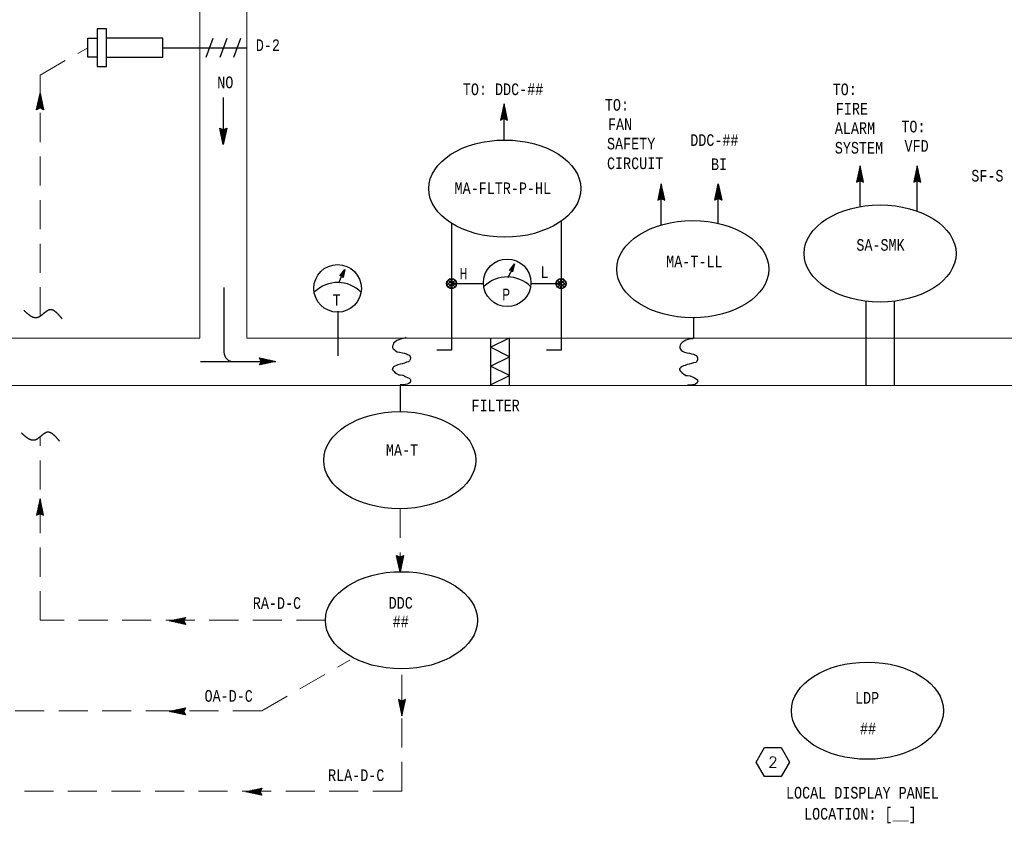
# Model space of a CAD drawing. Header units: inches. Extents: x 2.3 to 31, y 1.4 to 18.9.
# Tile 2 of 5: x 8.3 to 16.8, y 5.5 to 12.4. Entities that reach past the tile are written whole.
import ezdxf
from ezdxf.enums import TextEntityAlignment as Align

# ---------------------------------------------------------------- set-up
doc = ezdxf.new("R2010")
doc.units = ezdxf.units.IN
doc.header["$MEASUREMENT"] = 0
doc.linetypes.add('HIDDEN', pattern=[0.375, 0.25, -0.125])
doc.layers.get('0').update_dxf_attribs({"lineweight": 13})
for name, color, linetype, lineweight in [('G-Anno-Std-Text-Tag', 231, 'Continuous', 30), ('M-ANNO-SYMB', 6, 'Continuous', 30), ('M-ANNO-TEXT', 2, 'Continuous', 30), ('M-DIAG-GRPH', 6, 'Continuous', 13)]:
    doc.layers.add(name, color=color, linetype=linetype, lineweight=lineweight)
doc.styles.add('Annotative', font='simplex.shx', dxfattribs={"width": 0.85, "height": 0.125})
doc.styles.add('CONTROLTXT', font='monotxt.shx')

# ---------------------------------------------------------------- blocks, each defined once
blk = doc.blocks.new('_TagHexagon')
at = {"color": 0, "linetype": 'ByBlock', "flags": 128}
blk.add_lwpolyline([(-0.1443, 0), (-0.0722, 0.125), (0.0722, 0.125), (0.1443, 0), (0.0722, -0.125), (-0.0722, -0.125), (-0.1443, 0)], close=True, dxfattribs=at)
at = {"color": 0, "style": 'Annotative'}
blk.add_attdef('TAGNUMBER', text='', height=0.0938, dxfattribs=at).set_placement((0, -0.0469), align=Align.CENTER)

msp = doc.modelspace()

# ---------------------------------------------------------------- linework, layer by layer
at = {"layer": 'M-ANNO-SYMB', "linetype": 'Continuous'}
for p, q in [((9.0615, 12.338), (8.9805, 12.338)), ((8.9805, 12.338), (8.9805, 12.0139)), ((9.0615, 12.0139), (9.0615, 12.338)), ((8.8995, 12.257), (8.9805, 12.257)), ((8.8995, 12.0949), (8.8995, 12.257)), ((9.9194, 12.0943), (9.9792, 12.2576)), ((10.0392, 12.0943), (10.099, 12.2576)), ((10.159, 12.0943), (10.2185, 12.2576)), ((9.8644, 12.1758), (10.2695, 12.1758)), ((8.9805, 12.0949), (8.8995, 12.0949)), ((8.9805, 12.0139), (9.0615, 12.0139)), ((8.4592, 11.6422), (8.4892, 11.7823)), ((8.5066, 11.701), (8.4623, 11.6566)), ((8.5047, 11.7097), (8.4652, 11.6701)), ((8.5028, 11.7185), (8.4681, 11.6836)), ((8.501, 11.7271), (8.4709, 11.6971)), ((8.5138, 11.6675), (8.4733, 11.708)), ((8.4991, 11.7359), (8.4738, 11.7106)), ((8.511, 11.681), (8.4752, 11.7167)), ((8.4972, 11.7446), (8.4767, 11.7241)), ((8.508, 11.6945), (8.4771, 11.7255)), ((8.5051, 11.708), (8.479, 11.7342)), ((8.4953, 11.7534), (8.4797, 11.7376)), ((8.5022, 11.7215), (8.4808, 11.743)), ((8.4936, 11.7621), (8.4826, 11.7511)), ((8.4993, 11.735), (8.4827, 11.7517)), ((8.4965, 11.7485), (8.4846, 11.7604)), ((8.4917, 11.7709), (8.4855, 11.7646)), ((8.4936, 11.762), (8.4865, 11.7691)), ((8.4898, 11.7796), (8.4883, 11.7781)), ((8.4907, 11.7755), (8.4883, 11.7779)), ((8.4892, 11.7823), (8.5192, 11.6422)), ((10.0671, 11.7483), (10.0671, 11.3432)), ((8.4892, 11.6572), (8.4592, 11.6422)), ((8.5085, 11.6922), (8.4594, 11.6431)), ((8.4629, 11.6441), (8.4602, 11.6468)), ((8.4701, 11.6476), (8.4621, 11.6556)), ((8.4771, 11.6512), (8.4639, 11.6643)), ((8.4842, 11.6547), (8.4658, 11.6731)), ((8.4953, 11.6542), (8.4677, 11.6819)), ((8.5166, 11.6436), (8.4696, 11.6905)), ((8.5167, 11.654), (8.4714, 11.6992)), ((8.5103, 11.6835), (8.4791, 11.6521)), ((8.5192, 11.6422), (8.4892, 11.6572)), ((8.5122, 11.6747), (8.4928, 11.6553)), ((8.5141, 11.666), (8.5, 11.6518)), ((8.516, 11.6572), (8.5071, 11.6483)), ((8.5178, 11.6485), (8.5141, 11.6447)), ((12.4846, 11.6935), (12.4546, 11.5534)), ((12.46, 11.5787), (12.5005, 11.6192)), ((12.4628, 11.5922), (12.4986, 11.6279)), ((12.4658, 11.6057), (12.4967, 11.6367)), ((12.4687, 11.6192), (12.4949, 11.6455)), ((12.4691, 11.6209), (12.5086, 11.5813)), ((12.471, 11.6297), (12.5057, 11.5948)), ((12.4716, 11.6327), (12.493, 11.6542)), ((12.4728, 11.6383), (12.5029, 11.6083)), ((12.4745, 11.6462), (12.4911, 11.663)), ((12.4747, 11.6471), (12.5, 11.6218)), ((12.4766, 11.6558), (12.4971, 11.6353)), ((12.4773, 11.6597), (12.4892, 11.6716)), ((12.4785, 11.6646), (12.4941, 11.6488)), ((12.4802, 11.6732), (12.4874, 11.6803)), ((12.4802, 11.6733), (12.4912, 11.6623)), ((12.4821, 11.6821), (12.4884, 11.6758)), ((12.4831, 11.6867), (12.4855, 11.6891)), ((12.484, 11.6908), (12.4855, 11.6893)), ((12.5146, 11.5534), (12.4846, 11.6935)), ((12.4546, 11.5534), (12.4846, 11.5684)), ((12.456, 11.5597), (12.4597, 11.5559)), ((12.4571, 11.5652), (12.5024, 11.6104)), ((12.4572, 11.5548), (12.5042, 11.6017)), ((12.4578, 11.5684), (12.4667, 11.5596)), ((12.4597, 11.5772), (12.4738, 11.5631)), ((12.4616, 11.5859), (12.481, 11.5666)), ((12.4635, 11.5947), (12.4947, 11.5633)), ((12.4653, 11.6034), (12.5144, 11.5543)), ((12.4672, 11.6122), (12.5115, 11.5678)), ((12.4785, 11.5654), (12.5061, 11.5931)), ((12.4846, 11.5684), (12.5146, 11.5534)), ((12.4896, 11.5659), (12.508, 11.5843)), ((12.4967, 11.5624), (12.5099, 11.5756)), ((12.5037, 11.5588), (12.5117, 11.5668)), ((12.5109, 11.5553), (12.5136, 11.5581)), ((10.0371, 11.4832), (10.0671, 11.4682)), ((10.0671, 11.3432), (10.0371, 11.4832)), ((10.0385, 11.477), (10.0422, 11.4807)), ((10.0396, 11.4715), (10.0849, 11.4262)), ((10.0397, 11.4819), (10.0867, 11.435)), ((10.0403, 11.4682), (10.0492, 11.4771)), ((10.0422, 11.4595), (10.0563, 11.4736)), ((10.0425, 11.458), (10.083, 11.4175)), ((10.0441, 11.4507), (10.0635, 11.4701)), ((10.046, 11.442), (10.0772, 11.4734)), ((10.0478, 11.4332), (10.0969, 11.4824)), ((10.0497, 11.4245), (10.094, 11.4689)), ((10.0516, 11.4157), (10.0911, 11.4554)), ((10.061, 11.4712), (10.0886, 11.4436)), ((10.0671, 11.4682), (10.0971, 11.4832)), ((10.0971, 11.4832), (10.0671, 11.3432)), ((10.0721, 11.4707), (10.0905, 11.4524)), ((10.0792, 11.4742), (10.0924, 11.4611)), ((10.0862, 11.4779), (10.0942, 11.4699)), ((10.0934, 11.4814), (10.0961, 11.4786)), ((10.0453, 11.4445), (10.0811, 11.4087)), ((10.0483, 11.431), (10.0792, 11.4)), ((10.0512, 11.4175), (10.0774, 11.3912)), ((10.0535, 11.407), (10.0882, 11.4419)), ((10.0541, 11.404), (10.0755, 11.3825)), ((10.0553, 11.3984), (10.0854, 11.4284)), ((10.057, 11.3905), (10.0736, 11.3737)), ((10.0572, 11.3896), (10.0825, 11.4149)), ((10.0591, 11.3808), (10.0796, 11.4014)), ((10.0598, 11.377), (10.0717, 11.3651)), ((10.061, 11.3721), (10.0766, 11.3878)), ((10.0627, 11.3633), (10.0737, 11.3743)), ((10.0627, 11.3635), (10.0699, 11.3563)), ((10.0646, 11.3546), (10.0709, 11.3608)), ((10.0656, 11.35), (10.068, 11.3476)), ((10.0665, 11.3458), (10.068, 11.3473)), ((15.5504, 11.1592), (15.5204, 11.0192)), ((15.5345, 11.0849), (15.5607, 11.1112)), ((15.5374, 11.0984), (15.5588, 11.1199)), ((15.5403, 11.1119), (15.5569, 11.1287)), ((15.5405, 11.1128), (15.5658, 11.0876)), ((15.5424, 11.1216), (15.5629, 11.1011)), ((15.5431, 11.1254), (15.555, 11.1373)), ((15.5443, 11.1303), (15.5599, 11.1146)), ((15.546, 11.1389), (15.5531, 11.1461)), ((15.546, 11.1391), (15.557, 11.1281)), ((15.5479, 11.1478), (15.5541, 11.1416)), ((15.5489, 11.1525), (15.5513, 11.1548)), ((15.5498, 11.1566), (15.5513, 11.1551)), ((15.5804, 11.0192), (15.5504, 11.1592)), ((16.0419, 11.1592), (16.0119, 11.0192)), ((16.026, 11.0849), (16.0521, 11.1112)), ((16.0289, 11.0984), (16.0502, 11.1199)), ((16.0317, 11.1119), (16.0484, 11.1287)), ((16.032, 11.1128), (16.0572, 11.0876)), ((16.0339, 11.1216), (16.0544, 11.1011)), ((16.0346, 11.1254), (16.0465, 11.1373)), ((16.0357, 11.1303), (16.0514, 11.1146)), ((16.0375, 11.1389), (16.0446, 11.1461)), ((16.0375, 11.1391), (16.0485, 11.1281)), ((16.0394, 11.1478), (16.0456, 11.1416)), ((16.0404, 11.1525), (16.0427, 11.1548)), ((16.0412, 11.1566), (16.0427, 11.1551)), ((16.0719, 11.0192), (16.0419, 11.1592)), ((15.5204, 11.0192), (15.5504, 11.0342)), ((15.5218, 11.0254), (15.5255, 11.0217)), ((15.5229, 11.0309), (15.5682, 11.0762)), ((15.523, 11.0205), (15.57, 11.0674)), ((15.5236, 11.0342), (15.5325, 11.0253)), ((15.5255, 11.0429), (15.5396, 11.0288)), ((15.5258, 11.0444), (15.5663, 11.0849)), ((15.5274, 11.0517), (15.5468, 11.0323)), ((15.5286, 11.0579), (15.5644, 11.0937)), ((15.5293, 11.0604), (15.5605, 11.029)), ((15.5311, 11.0692), (15.5802, 11.02)), ((15.5316, 11.0714), (15.5625, 11.1024)), ((15.533, 11.0779), (15.5773, 11.0335)), ((15.5349, 11.0867), (15.5744, 11.047)), ((15.5368, 11.0954), (15.5715, 11.0606)), ((15.5386, 11.1041), (15.5687, 11.0741)), ((15.5443, 11.0312), (15.5719, 11.0588)), ((15.5504, 11.0342), (15.5804, 11.0192)), ((15.5554, 11.0317), (15.5738, 11.0501)), ((15.5625, 11.0282), (15.5757, 11.0413)), ((15.5695, 11.0245), (15.5775, 11.0325)), ((15.5767, 11.021), (15.5794, 11.0238)), ((16.0119, 11.0192), (16.0419, 11.0342)), ((16.0132, 11.0254), (16.017, 11.0217)), ((16.0144, 11.0309), (16.0596, 11.0762)), ((16.0145, 11.0205), (16.0615, 11.0674)), ((16.0151, 11.0342), (16.024, 11.0253)), ((16.017, 11.0429), (16.0311, 11.0288)), ((16.0172, 11.0444), (16.0577, 11.0849)), ((16.0189, 11.0517), (16.0382, 11.0323)), ((16.0201, 11.0579), (16.0559, 11.0937)), ((16.0207, 11.0604), (16.052, 11.029)), ((16.0226, 11.0692), (16.0716, 11.02)), ((16.0231, 11.0714), (16.054, 11.1024)), ((16.0245, 11.0779), (16.0687, 11.0335)), ((16.0264, 11.0867), (16.0659, 11.047)), ((16.0282, 11.0954), (16.063, 11.0606)), ((16.0301, 11.1041), (16.0601, 11.0741)), ((16.0357, 11.0312), (16.0634, 11.0588)), ((16.0419, 11.0342), (16.0719, 11.0192)), ((16.0469, 11.0317), (16.0652, 11.0501)), ((16.054, 11.0282), (16.0671, 11.0413)), ((16.061, 11.0245), (16.069, 11.0325)), ((16.0681, 11.021), (16.0709, 11.0238)), ((13.8379, 11.003), (13.8079, 10.8629)), ((13.8161, 10.9017), (13.8519, 10.9374)), ((13.8191, 10.9152), (13.85, 10.9462)), ((13.822, 10.9287), (13.8482, 10.9549)), ((13.8243, 10.9392), (13.859, 10.9043)), ((13.8249, 10.9422), (13.8463, 10.9637)), ((13.8262, 10.9478), (13.8562, 10.9178)), ((13.8278, 10.9557), (13.8444, 10.9725)), ((13.828, 10.9566), (13.8533, 10.9313)), ((13.8299, 10.9653), (13.8504, 10.9448)), ((13.8307, 10.9692), (13.8425, 10.9811)), ((13.8318, 10.9741), (13.8474, 10.9583)), ((13.8335, 10.9827), (13.8407, 10.9898)), ((13.8335, 10.9828), (13.8445, 10.9718)), ((13.8354, 10.9916), (13.8417, 10.9853)), ((13.8364, 10.9962), (13.8388, 10.9986)), ((13.8373, 11.0003), (13.8388, 10.9988)), ((13.8679, 10.8629), (13.8379, 11.003)), ((14.2994, 10.8629), (14.3294, 11.003)), ((14.343, 10.9392), (14.3082, 10.9043)), ((14.3411, 10.9478), (14.3111, 10.9178)), ((14.3392, 10.9566), (14.314, 10.9313)), ((14.3511, 10.9017), (14.3154, 10.9374)), ((14.3374, 10.9653), (14.3169, 10.9448)), ((14.3481, 10.9152), (14.3172, 10.9462)), ((14.3453, 10.9287), (14.3191, 10.9549)), ((14.3355, 10.9741), (14.3199, 10.9583)), ((14.3424, 10.9422), (14.321, 10.9637)), ((14.3337, 10.9828), (14.3227, 10.9718)), ((14.3395, 10.9557), (14.3229, 10.9725)), ((14.3366, 10.9692), (14.3247, 10.9811)), ((14.3319, 10.9916), (14.3256, 10.9853)), ((14.3337, 10.9827), (14.3266, 10.9898)), ((14.33, 11.0003), (14.3285, 10.9988)), ((14.3309, 10.9962), (14.3285, 10.9986)), ((14.3294, 11.003), (14.3594, 10.8629)), ((13.8079, 10.8629), (13.8379, 10.8779)), ((13.8093, 10.8692), (13.813, 10.8654)), ((13.8104, 10.8747), (13.8557, 10.9199)), ((13.8105, 10.8643), (13.8575, 10.9112)), ((13.8111, 10.8779), (13.82, 10.8691)), ((13.813, 10.8867), (13.8272, 10.8726)), ((13.8133, 10.8882), (13.8538, 10.9287)), ((13.8149, 10.8954), (13.8343, 10.8761)), ((13.8168, 10.9042), (13.848, 10.8728)), ((13.8186, 10.9129), (13.8677, 10.8638)), ((13.8205, 10.9217), (13.8648, 10.8773)), ((13.8224, 10.9304), (13.8619, 10.8908)), ((13.8318, 10.8749), (13.8594, 10.9026)), ((13.8379, 10.8779), (13.8679, 10.8629)), ((13.8429, 10.8754), (13.8613, 10.8938)), ((13.85, 10.8719), (13.8632, 10.8851)), ((13.857, 10.8683), (13.865, 10.8763)), ((13.8642, 10.8648), (13.8669, 10.8676)), ((14.3294, 10.8779), (14.2994, 10.8629)), ((14.3486, 10.9129), (14.2996, 10.8638)), ((14.3031, 10.8648), (14.3004, 10.8676)), ((14.3102, 10.8683), (14.3022, 10.8763)), ((14.3468, 10.9217), (14.3025, 10.8773)), ((14.3172, 10.8719), (14.3041, 10.8851)), ((14.3449, 10.9304), (14.3054, 10.8908)), ((14.3244, 10.8754), (14.306, 10.8938)), ((14.3355, 10.8749), (14.3079, 10.9026)), ((14.3568, 10.8643), (14.3097, 10.9112)), ((14.3569, 10.8747), (14.3116, 10.9199)), ((14.354, 10.8882), (14.3135, 10.9287)), ((14.3505, 10.9042), (14.3192, 10.8728)), ((14.3594, 10.8629), (14.3294, 10.8779)), ((14.3524, 10.8954), (14.333, 10.8761)), ((14.3543, 10.8867), (14.3401, 10.8726)), ((14.3561, 10.8779), (14.3473, 10.8691)), ((14.358, 10.8692), (14.3543, 10.8654)), ((11.0717, 10.2114), (11.1127, 10.2673)), ((11.1127, 10.2673), (11.0982, 10.1995)), ((12.5321, 10.2595), (12.5731, 10.3154)), ((12.5483, 10.2602), (12.5321, 10.2595)), ((12.5638, 10.2718), (12.5324, 10.2598)), ((12.538, 10.2597), (12.536, 10.2649)), ((12.5647, 10.2761), (12.5363, 10.2652)), ((12.5418, 10.2599), (12.5386, 10.2683)), ((12.5656, 10.2803), (12.5403, 10.2706)), ((12.5456, 10.2601), (12.5412, 10.2718)), ((12.5629, 10.2676), (12.5428, 10.2599)), ((12.5504, 10.2576), (12.5437, 10.2753)), ((12.5665, 10.2846), (12.5442, 10.276)), ((12.5577, 10.2487), (12.5463, 10.2788)), ((12.5674, 10.2887), (12.5482, 10.2814)), ((12.5586, 10.2476), (12.5483, 10.2602)), ((12.5598, 10.2533), (12.5488, 10.2823)), ((12.562, 10.2634), (12.5496, 10.2586)), ((12.5613, 10.2598), (12.5514, 10.2858)), ((12.5611, 10.2591), (12.552, 10.2557)), ((12.5683, 10.293), (12.5521, 10.2868)), ((12.5627, 10.2664), (12.554, 10.2893)), ((12.5692, 10.2972), (12.5561, 10.2922)), ((12.564, 10.2729), (12.5565, 10.2928)), ((12.5731, 10.3154), (12.5586, 10.2476)), ((12.5654, 10.2795), (12.5591, 10.2963)), ((12.5701, 10.3015), (12.5601, 10.2976)), ((12.5668, 10.286), (12.5616, 10.2998)), ((12.5711, 10.3057), (12.564, 10.303)), ((12.5682, 10.2925), (12.5642, 10.3033)), ((12.5696, 10.2991), (12.5668, 10.3067)), ((11.0879, 10.2121), (11.0717, 10.2114)), ((11.1034, 10.2237), (11.072, 10.2117)), ((11.0776, 10.2116), (11.0756, 10.2167)), ((11.1043, 10.228), (11.0759, 10.2171)), ((11.0814, 10.2118), (11.0782, 10.2202)), ((11.1052, 10.2322), (11.0799, 10.2225)), ((11.0852, 10.212), (11.0807, 10.2237)), ((11.1025, 10.2195), (11.0824, 10.2118)), ((11.09, 10.2095), (11.0833, 10.2272)), ((11.1061, 10.2364), (11.0838, 10.2279)), ((11.0973, 10.2006), (11.0858, 10.2307)), ((11.107, 10.2406), (11.0878, 10.2333)), ((11.0982, 10.1995), (11.0879, 10.2121)), ((11.0994, 10.2052), (11.0884, 10.2342)), ((11.1016, 10.2152), (11.0892, 10.2105)), ((11.1008, 10.2117), (11.091, 10.2377)), ((11.1007, 10.211), (11.0916, 10.2076)), ((11.1079, 10.2449), (11.0917, 10.2387)), ((11.1023, 10.2183), (11.0935, 10.2412)), ((11.0998, 10.2068), (11.0941, 10.2046)), ((11.1088, 10.2491), (11.0957, 10.2441)), ((11.1036, 10.2248), (11.0961, 10.2446)), ((11.0988, 10.2025), (11.0964, 10.2016)), ((11.105, 10.2314), (11.0987, 10.2481)), ((11.1097, 10.2533), (11.0997, 10.2495)), ((11.1064, 10.2379), (11.1012, 10.2516)), ((11.1107, 10.2576), (11.1036, 10.2549)), ((11.1078, 10.2444), (11.1038, 10.2551)), ((11.1092, 10.251), (11.1063, 10.2586)), ((11.9911, 10.1592), (12.0193, 10.187)), ((11.9914, 10.132), (12.0468, 10.187)), ((12.0021, 10.1148), (12.0636, 10.1767)), ((12.0021, 10.1763), (12.0636, 10.1148)), ((12.019, 10.187), (12.074, 10.1317)), ((12.0461, 10.187), (12.0743, 10.1592)), ((12.5602, 10.2549), (12.5545, 10.2527)), ((12.5593, 10.2506), (12.5569, 10.2497)), ((12.9337, 10.1592), (12.9619, 10.187)), ((12.9341, 10.132), (12.9894, 10.187)), ((12.9448, 10.1148), (13.0063, 10.1767)), ((12.9448, 10.1763), (13.0063, 10.1148)), ((12.9616, 10.187), (13.0166, 10.1317)), ((12.9888, 10.187), (13.017, 10.1592)), ((10.0726, 10.111), (10.0726, 9.5555)), ((11.9914, 10.1592), (12.0465, 10.1041)), ((11.9914, 10.132), (12.019, 10.1041)), ((12.019, 10.1041), (12.074, 10.1595)), ((12.0461, 10.1041), (12.074, 10.132)), ((12.9341, 10.1592), (12.9891, 10.1041)), ((12.9341, 10.132), (12.9616, 10.1041)), ((12.9616, 10.1041), (13.0166, 10.1595)), ((12.9888, 10.1041), (13.0166, 10.132)), ((15.5998, 9.9942), (15.5998, 9.2718)), ((15.8429, 9.994), (15.8429, 9.2718)), ((11.0531, 9.9093), (11.0531, 9.5256)), ((14.115, 9.852), (14.115, 9.6769)), ((12.5308, 9.2733), (12.5308, 9.6784)), ((10.3942, 9.4759), (10.3792, 9.5059)), ((10.3792, 9.5059), (10.5192, 9.4759)), ((10.4292, 9.4566), (10.3801, 9.5056)), ((10.3811, 9.5021), (10.3838, 9.5049)), ((10.3846, 9.495), (10.3926, 9.503)), ((10.3882, 9.488), (10.4013, 9.5011)), ((10.3912, 9.4697), (10.4188, 9.4974)), ((10.3917, 9.4809), (10.4101, 9.4992)), ((10.4379, 9.4585), (10.3936, 9.5027)), ((10.4467, 9.4604), (10.4071, 9.4999)), ((10.4554, 9.4622), (10.4206, 9.497)), ((9.8703, 9.4759), (10.5192, 9.4759)), ((10.3792, 9.4458), (10.3942, 9.4759)), ((10.5192, 9.4759), (10.3792, 9.4458)), ((10.3806, 9.4485), (10.4274, 9.4955)), ((10.3854, 9.4472), (10.3817, 9.451)), ((10.3942, 9.4491), (10.3853, 9.458)), ((10.4029, 9.451), (10.3888, 9.4651)), ((10.4204, 9.4547), (10.3891, 9.486)), ((10.3909, 9.4483), (10.4362, 9.4936)), ((10.4117, 9.4528), (10.3923, 9.4722)), ((10.4044, 9.4512), (10.4449, 9.4917)), ((10.4179, 9.4541), (10.4537, 9.4899)), ((10.4314, 9.4571), (10.4625, 9.488)), ((10.4641, 9.4641), (10.4341, 9.4941)), ((10.4449, 9.46), (10.4712, 9.4861)), ((10.4728, 9.466), (10.4476, 9.4912)), ((10.4585, 9.4629), (10.48, 9.4842)), ((10.4816, 9.4679), (10.4611, 9.4884)), ((10.472, 9.4657), (10.4887, 9.4824)), ((10.4903, 9.4697), (10.4746, 9.4854)), ((10.4855, 9.4686), (10.4973, 9.4805)), ((10.4991, 9.4715), (10.4881, 9.4825)), ((10.499, 9.4715), (10.5061, 9.4786)), ((10.5078, 9.4734), (10.5016, 9.4796)), ((10.5125, 9.4744), (10.5148, 9.4767)), ((10.5166, 9.4752), (10.5151, 9.4767)), ((8.4889, 8.2925), (8.4589, 8.1524)), ((8.4671, 8.1912), (8.5029, 8.227)), ((8.4701, 8.2047), (8.501, 8.2357)), ((8.473, 8.2182), (8.4991, 8.2445)), ((8.4753, 8.2287), (8.51, 8.1938)), ((8.4759, 8.2317), (8.4973, 8.2532)), ((8.4771, 8.2373), (8.5071, 8.2073)), ((8.4788, 8.2452), (8.4954, 8.262)), ((8.479, 8.2461), (8.5043, 8.2208)), ((8.4809, 8.2548), (8.5014, 8.2343)), ((8.4816, 8.2587), (8.4935, 8.2706)), ((8.4828, 8.2636), (8.4984, 8.2478)), ((8.4845, 8.2722), (8.4916, 8.2794)), ((8.4845, 8.2724), (8.4955, 8.2614)), ((8.4864, 8.2811), (8.4926, 8.2749)), ((8.4874, 8.2857), (8.4898, 8.2881)), ((8.4883, 8.2899), (8.4898, 8.2884)), ((8.5189, 8.1524), (8.4889, 8.2925)), ((8.4589, 8.1524), (8.4889, 8.1675)), ((8.4603, 8.1587), (8.464, 8.1549)), ((8.4614, 8.1642), (8.5066, 8.2095)), ((8.4615, 8.1538), (8.5085, 8.2007)), ((8.4621, 8.1675), (8.471, 8.1586)), ((8.464, 8.1762), (8.4781, 8.1621)), ((8.4643, 8.1777), (8.5048, 8.2182)), ((8.4659, 8.185), (8.4853, 8.1656)), ((8.4678, 8.1937), (8.499, 8.1623)), ((8.4696, 8.2025), (8.5186, 8.1533)), ((8.4715, 8.2112), (8.5158, 8.1668)), ((8.4734, 8.22), (8.5129, 8.1803)), ((8.4828, 8.1645), (8.5104, 8.1921)), ((8.4889, 8.1675), (8.5189, 8.1524)), ((8.4939, 8.165), (8.5123, 8.1833)), ((8.501, 8.1615), (8.5141, 8.1746)), ((8.508, 8.1578), (8.516, 8.1658)), ((8.5151, 8.1543), (8.5179, 8.1571)), ((11.5589, 7.8068), (11.589, 7.7918)), ((11.589, 7.6667), (11.5589, 7.8068)), ((11.5603, 7.8005), (11.5641, 7.8043)), ((11.5616, 7.8054), (11.6086, 7.7585)), ((11.5622, 7.7918), (11.5711, 7.8006)), ((11.5697, 7.7567), (11.6187, 7.8059)), ((11.589, 7.7918), (11.619, 7.8068)), ((11.619, 7.8068), (11.589, 7.6667)), ((11.6081, 7.8014), (11.6161, 7.7934)), ((11.6152, 7.8049), (11.618, 7.8021)), ((11.5615, 7.795), (11.6067, 7.7497)), ((11.5641, 7.783), (11.5782, 7.7971)), ((11.5643, 7.7815), (11.6048, 7.741)), ((11.566, 7.7742), (11.5853, 7.7936)), ((11.5672, 7.768), (11.603, 7.7322)), ((11.5678, 7.7655), (11.5991, 7.7969)), ((11.5702, 7.7545), (11.6011, 7.7235)), ((11.5716, 7.748), (11.6158, 7.7924)), ((11.5731, 7.741), (11.5992, 7.7147)), ((11.5735, 7.7392), (11.613, 7.7789)), ((11.5753, 7.7305), (11.6101, 7.7654)), ((11.576, 7.7275), (11.5973, 7.706)), ((11.5772, 7.7219), (11.6072, 7.7519)), ((11.5791, 7.7131), (11.6043, 7.7384)), ((11.581, 7.7044), (11.6015, 7.7249)), ((11.5828, 7.7948), (11.6105, 7.7671)), ((11.594, 7.7943), (11.6123, 7.7759)), ((11.6011, 7.7978), (11.6142, 7.7846)), ((11.5788, 7.714), (11.5955, 7.6972)), ((11.5817, 7.7005), (11.5936, 7.6886)), ((11.5828, 7.6956), (11.5985, 7.7114)), ((11.5846, 7.6868), (11.5956, 7.6979)), ((11.5846, 7.687), (11.5917, 7.6798)), ((11.5865, 7.6781), (11.5927, 7.6843)), ((11.5875, 7.6735), (11.5898, 7.6711)), ((11.5883, 7.6693), (11.5898, 7.6708)), ((9.6025, 7.2433), (9.7425, 7.2733)), ((9.7425, 7.2133), (9.6025, 7.2433)), ((9.6051, 7.2439), (9.6066, 7.2424)), ((9.6092, 7.2448), (9.6068, 7.2424)), ((9.6138, 7.2458), (9.6201, 7.2395)), ((9.6227, 7.2476), (9.6156, 7.2405)), ((9.6226, 7.2476), (9.6336, 7.2366)), ((9.6362, 7.2505), (9.6243, 7.2386)), ((9.6313, 7.2494), (9.6471, 7.2338)), ((9.6497, 7.2534), (9.633, 7.2368)), ((9.6401, 7.2513), (9.6606, 7.2308)), ((9.6632, 7.2563), (9.6417, 7.2349)), ((9.6488, 7.2531), (9.6741, 7.2279)), ((9.6767, 7.2591), (9.6505, 7.233)), ((9.6576, 7.255), (9.6876, 7.225)), ((9.6902, 7.262), (9.6592, 7.2311)), ((9.6662, 7.2569), (9.7011, 7.2221)), ((9.7037, 7.265), (9.668, 7.2293)), ((9.675, 7.2588), (9.7146, 7.2193)), ((9.7172, 7.2679), (9.6767, 7.2274)), ((9.6837, 7.2606), (9.7281, 7.2164)), ((9.7307, 7.2708), (9.6855, 7.2255)), ((9.6925, 7.2625), (9.7416, 7.2135)), ((9.7411, 7.2706), (9.6942, 7.2236)), ((9.7012, 7.2644), (9.7326, 7.2331)), ((9.7305, 7.2494), (9.7029, 7.2218)), ((9.71, 7.2663), (9.7294, 7.2469)), ((9.73, 7.2383), (9.7116, 7.2199)), ((9.7187, 7.2681), (9.7329, 7.254)), ((9.7335, 7.2311), (9.7204, 7.218)), ((9.7425, 7.2733), (9.7275, 7.2433)), ((9.7275, 7.27), (9.7364, 7.2611)), ((9.7275, 7.2433), (9.7425, 7.2133)), ((9.7371, 7.2241), (9.7291, 7.2161)), ((9.7362, 7.2719), (9.74, 7.2681)), ((9.7406, 7.217), (9.7379, 7.2143)), ((11.605, 6.5517), (11.575, 6.5667)), ((11.575, 6.5667), (11.605, 6.4267)), ((11.6242, 6.5167), (11.5752, 6.5659)), ((11.5787, 6.5649), (11.576, 6.5621)), ((11.5858, 6.5614), (11.5778, 6.5534)), ((11.6224, 6.508), (11.5781, 6.5524)), ((11.5928, 6.5577), (11.5797, 6.5446)), ((11.6205, 6.4992), (11.581, 6.5389)), ((11.6, 6.5542), (11.5816, 6.5359)), ((11.6111, 6.5547), (11.5835, 6.5271)), ((11.6324, 6.5654), (11.5853, 6.5185)), ((11.6325, 6.555), (11.5872, 6.5097)), ((11.6296, 6.5415), (11.5891, 6.501)), ((11.6261, 6.5255), (11.5948, 6.5569)), ((11.635, 6.5667), (11.605, 6.5517)), ((11.605, 6.4267), (11.635, 6.5667)), ((11.628, 6.5342), (11.6086, 6.5536)), ((11.6299, 6.543), (11.6157, 6.5571)), ((11.6317, 6.5517), (11.6229, 6.5606)), ((11.6336, 6.5605), (11.6299, 6.5642)), ((9.6025, 6.4649), (9.7425, 6.4949)), ((9.7425, 6.4349), (9.6025, 6.4649)), ((9.6051, 6.4655), (9.6066, 6.464)), ((9.6092, 6.4664), (9.6068, 6.464)), ((9.6138, 6.4674), (9.6201, 6.4611)), ((9.6227, 6.4693), (9.6156, 6.4621)), ((9.6226, 6.4693), (9.6336, 6.4582)), ((9.6362, 6.4721), (9.6243, 6.4603)), ((9.6313, 6.471), (9.6471, 6.4554)), ((9.6497, 6.475), (9.633, 6.4584)), ((9.6401, 6.4729), (9.6606, 6.4524)), ((9.6632, 6.4779), (9.6417, 6.4565)), ((9.6488, 6.4748), (9.6741, 6.4495)), ((9.6767, 6.4808), (9.6505, 6.4546)), ((9.6576, 6.4766), (9.6876, 6.4466)), ((9.6902, 6.4836), (9.6592, 6.4527)), ((9.6662, 6.4785), (9.7011, 6.4437)), ((9.7037, 6.4866), (9.668, 6.4509)), ((9.675, 6.4804), (9.7146, 6.4409)), ((9.7172, 6.4895), (9.6767, 6.449)), ((9.6837, 6.4823), (9.7281, 6.438)), ((9.7307, 6.4924), (9.6855, 6.4471)), ((9.6925, 6.4841), (9.7416, 6.4351)), ((9.7411, 6.4923), (9.6942, 6.4452)), ((9.7012, 6.486), (9.7326, 6.4547)), ((9.7305, 6.471), (9.7029, 6.4434)), ((9.71, 6.4879), (9.7294, 6.4685)), ((9.73, 6.4599), (9.7116, 6.4415)), ((9.7187, 6.4898), (9.7329, 6.4756)), ((9.7335, 6.4527), (9.7204, 6.4396)), ((9.7425, 6.4949), (9.7275, 6.4649)), ((9.7275, 6.4916), (9.7364, 6.4828)), ((9.7275, 6.4649), (9.7425, 6.4349)), ((9.7371, 6.4457), (9.7291, 6.4377)), ((9.7362, 6.4935), (9.74, 6.4898)), ((11.6186, 6.4905), (11.5838, 6.5254)), ((11.6167, 6.4818), (11.5867, 6.5119)), ((11.6149, 6.4731), (11.5896, 6.4984)), ((11.6267, 6.528), (11.591, 6.4922)), ((11.613, 6.4643), (11.5925, 6.4848)), ((11.6237, 6.5145), (11.5928, 6.4835)), ((11.6209, 6.501), (11.5947, 6.4747)), ((11.6111, 6.4556), (11.5955, 6.4713)), ((11.618, 6.4875), (11.5966, 6.466)), ((11.6094, 6.4468), (11.5983, 6.4578)), ((11.6151, 6.474), (11.5985, 6.4572)), ((11.6122, 6.4605), (11.6003, 6.4486)), ((11.6075, 6.4381), (11.6012, 6.4443)), ((11.6094, 6.447), (11.6022, 6.4398)), ((9.7406, 6.4386), (9.7379, 6.4359)), ((11.6065, 6.4335), (11.6041, 6.4311)), ((11.6056, 6.4293), (11.6041, 6.4308)), ((10.2602, 5.7735), (10.4002, 5.8035)), ((10.4002, 5.7435), (10.2602, 5.7735)), ((10.2628, 5.7741), (10.2643, 5.7726)), ((10.267, 5.775), (10.2646, 5.7726)), ((10.2716, 5.776), (10.2778, 5.7697)), ((10.2805, 5.7779), (10.2733, 5.7707)), ((10.2803, 5.7779), (10.2913, 5.7669)), ((10.294, 5.7807), (10.2821, 5.7689)), ((10.2891, 5.7796), (10.3048, 5.764)), ((10.3075, 5.7836), (10.2907, 5.767)), ((10.2978, 5.7815), (10.3183, 5.761)), ((10.321, 5.7865), (10.2995, 5.7651)), ((10.3066, 5.7834), (10.3318, 5.7581)), ((10.3345, 5.7894), (10.3082, 5.7632)), ((10.3153, 5.7852), (10.3454, 5.7552)), ((10.348, 5.7922), (10.317, 5.7614)), ((10.324, 5.7871), (10.3589, 5.7523)), ((10.3615, 5.7952), (10.3257, 5.7595)), ((10.3327, 5.789), (10.3724, 5.7495)), ((10.375, 5.7981), (10.3345, 5.7576)), ((10.3415, 5.7909), (10.3859, 5.7466)), ((10.3885, 5.801), (10.3432, 5.7557)), ((10.3502, 5.7927), (10.3994, 5.7437)), ((10.3989, 5.8009), (10.352, 5.7538)), ((10.359, 5.7946), (10.3904, 5.7634)), ((10.3882, 5.7796), (10.3606, 5.752)), ((10.3677, 5.7965), (10.3871, 5.7771)), ((10.3877, 5.7685), (10.3694, 5.7501)), ((10.3765, 5.7984), (10.3906, 5.7842)), ((10.4002, 5.8035), (10.3852, 5.7735)), ((10.3852, 5.8002), (10.3941, 5.7914)), ((10.3852, 5.7735), (10.4002, 5.7435)), ((10.394, 5.8021), (10.3977, 5.7984)), ((10.3912, 5.7614), (10.3781, 5.7482)), ((10.3949, 5.7543), (10.3869, 5.7463)), ((10.3984, 5.7472), (10.3956, 5.7445))]:
    msp.add_line(p, q, dxfattribs=at)
at = {"layer": 'M-ANNO-SYMB', "color": 6, "linetype": 'Continuous'}
for p, q in [((9.5476, 12.176), (9.8645, 12.176)), ((12.0325, 10.1456), (12.307, 10.1456)), ((12.7163, 10.1456), (12.9752, 10.1456)), ((11.589, 9.2758), (11.589, 9.0438))]:
    msp.add_line(p, q, dxfattribs=at)
at = {"layer": 'M-ANNO-SYMB'}
for p, q in [((12.4846, 11.3814), (12.4846, 11.6276)), ((15.5504, 10.8066), (15.5504, 11.0934)), ((16.0419, 10.7697), (16.0419, 11.0934)), ((13.8379, 10.6504), (13.8379, 10.9371)), ((14.3294, 10.6638), (14.3294, 10.9371)), ((11.0608, 10.1516), (11.0852, 10.206)), ((12.5212, 10.1997), (12.5456, 10.2541))]:
    msp.add_line(p, q, dxfattribs=at)
at = {"layer": 'M-ANNO-SYMB', "linetype": 'Continuous', "flags": 128}
for points in [[(9.0615, 12.0949), (9.5476, 12.0949), (9.5476, 12.257), (9.0615, 12.257)], [(11.6425, 9.6809), (11.6342, 9.6759), (11.6197, 9.6744), (11.61, 9.6729), (11.5937, 9.6679), (11.5775, 9.6632), (11.5615, 9.6549), (11.5449, 9.6421), (11.5337, 9.6324), (11.5289, 9.6194), (11.5254, 9.6081), (11.5254, 9.5949), (11.5304, 9.5854), (11.5369, 9.5774), (11.5484, 9.5676), (11.5645, 9.5594), (11.5855, 9.5544), (11.61, 9.5514), (11.626, 9.5464), (11.644, 9.5416), (11.6537, 9.5354), (11.6665, 9.5304), (11.6747, 9.5189), (11.678, 9.5109), (11.678, 9.5029), (11.6765, 9.4929), (11.6715, 9.4801), (11.662, 9.4719), (11.644, 9.4689), (11.626, 9.4624), (11.6065, 9.4559), (11.589, 9.4523), (11.571, 9.4461), (11.5579, 9.4411), (11.5449, 9.4363), (11.5337, 9.4298), (11.5304, 9.4233), (11.5239, 9.4153), (11.5239, 9.4088), (11.5224, 9.4073), (11.5289, 9.3991), (11.5369, 9.3893), (11.5449, 9.3796), (11.5579, 9.3733), (11.5775, 9.3601), (11.5905, 9.3601), (11.6132, 9.3568), (11.639, 9.3438), (11.652, 9.3391), (11.6665, 9.3308), (11.6765, 9.3228), (11.678, 9.3163), (11.6795, 9.3068), (11.6747, 9.2953), (11.6635, 9.2873), (11.6505, 9.2791), (11.636, 9.2776), (11.623, 9.2758), (11.6132, 9.2758), (11.605, 9.2758), (11.5985, 9.2758), (11.5905, 9.2758)], [(12.3688, 9.6784), (12.3688, 9.2733), (12.5308, 9.3543), (12.3688, 9.4353), (12.5308, 9.5164), (12.3688, 9.5974), (12.5308, 9.6784)], [(14.115, 9.6769), (14.1067, 9.6719), (14.0922, 9.6704), (14.0825, 9.6689), (14.0662, 9.6639), (14.05, 9.6592), (14.034, 9.6509), (14.0175, 9.6381), (14.0062, 9.6284), (14.0015, 9.6154), (13.998, 9.6041), (13.998, 9.5909), (14.003, 9.5814), (14.0095, 9.5734), (14.021, 9.5636), (14.037, 9.5554), (14.058, 9.5504), (14.0825, 9.5474), (14.0985, 9.5424), (14.1165, 9.5376), (14.1262, 9.5314), (14.139, 9.5264), (14.1473, 9.5149), (14.1505, 9.5069), (14.1505, 9.4989), (14.149, 9.4889), (14.144, 9.4761), (14.1345, 9.4679), (14.1165, 9.4649), (14.0985, 9.4584), (14.079, 9.4518), (14.0615, 9.4483), (14.0435, 9.4421), (14.0305, 9.4371), (14.0175, 9.4323), (14.0062, 9.4258), (14.003, 9.4193), (13.9965, 9.4113), (13.9965, 9.4048), (13.995, 9.4033), (14.0015, 9.3951), (14.0095, 9.3853), (14.0175, 9.3756), (14.0305, 9.3693), (14.05, 9.3561), (14.063, 9.3561), (14.0857, 9.3528), (14.1115, 9.3398), (14.1245, 9.3351), (14.139, 9.3268), (14.149, 9.3188), (14.1505, 9.3123), (14.152, 9.3028), (14.1473, 9.2913), (14.136, 9.2833), (14.123, 9.2751), (14.1085, 9.2736), (14.0955, 9.2718), (14.0857, 9.2718), (14.0775, 9.2718), (14.071, 9.2718), (14.063, 9.2718)]]:
    msp.add_lwpolyline(points, dxfattribs=at)
at = {"layer": 'M-ANNO-SYMB', "color": 6, "linetype": 'Continuous', "flags": 128}
for points in [[(12.0325, 10.6646), (12.0325, 9.5719), (11.9069, 9.5719)], [(12.9752, 10.6824), (12.9752, 9.5719), (12.8496, 9.5719)]]:
    msp.add_lwpolyline(points, dxfattribs=at)
at = {"layer": 'M-ANNO-SYMB', "flags": 128}
for points in [[(8.6791, 9.8438), (8.6775, 9.8457), (8.6759, 9.8476), (8.6742, 9.8497), (8.6726, 9.8516), (8.6709, 9.8535), (8.6693, 9.8554), (8.6676, 9.8573), (8.666, 9.8592), (8.6644, 9.8611), (8.6627, 9.8629), (8.6611, 9.8648), (8.6594, 9.8667), (8.6578, 9.8685), (8.6561, 9.8703), (8.6545, 9.8721), (8.6528, 9.8739), (8.6512, 9.8757), (8.6496, 9.8775), (8.6479, 9.8792), (8.6463, 9.8809), (8.6446, 9.8826), (8.643, 9.8843), (8.6413, 9.8859), (8.6397, 9.8876), (8.638, 9.8892), (8.6364, 9.8907), (8.6347, 9.8923), (8.6331, 9.8938), (8.6314, 9.8953), (8.6298, 9.8968), (8.6281, 9.8982), (8.6265, 9.8996), (8.6248, 9.9009), (8.6232, 9.9023), (8.6215, 9.9036), (8.6199, 9.9048), (8.6182, 9.906), (8.6166, 9.9072), (8.6149, 9.9083), (8.6133, 9.9094), (8.6116, 9.9105), (8.61, 9.9115), (8.6083, 9.9124), (8.6066, 9.9133), (8.605, 9.9142), (8.6033, 9.915), (8.6017, 9.9158), (8.6, 9.9165), (8.5983, 9.9172), (8.5967, 9.9178), (8.595, 9.9184), (8.5933, 9.9189), (8.5917, 9.9193), (8.59, 9.9197), (8.5884, 9.9201), (8.5867, 9.9204), (8.585, 9.9206), (8.5834, 9.9208), (8.5817, 9.9209), (8.58, 9.9209), (8.5783, 9.9209), (8.5767, 9.9208), (8.575, 9.9206), (8.5733, 9.9204), (8.5716, 9.9201), (8.57, 9.9198), (8.5683, 9.9193), (8.5666, 9.9188), (8.5649, 9.9183), (8.5632, 9.9177), (8.5616, 9.917), (8.5599, 9.9163), (8.5582, 9.9155), (8.5565, 9.9146), (8.5548, 9.9138), (8.5531, 9.9128), (8.5515, 9.9118), (8.5498, 9.9108), (8.5481, 9.9098), (8.5464, 9.9087), (8.5447, 9.9075), (8.543, 9.9063), (8.5413, 9.9051), (8.5396, 9.9039), (8.5379, 9.9026), (8.5362, 9.9013), (8.5345, 9.9), (8.5328, 9.8987), (8.5311, 9.8973), (8.5294, 9.896), (8.5277, 9.8946), (8.526, 9.8932), (8.5243, 9.8918), (8.5226, 9.8903), (8.5209, 9.8889), (8.5192, 9.8875), (8.5175, 9.886), (8.5157, 9.8846), (8.514, 9.8832), (8.5123, 9.8817), (8.5106, 9.8803), (8.5089, 9.8789), (8.5072, 9.8775), (8.5054, 9.8761), (8.5037, 9.8747), (8.502, 9.8734), (8.5003, 9.872), (8.4986, 9.8707), (8.4968, 9.8694), (8.4951, 9.8682), (8.4934, 9.8669), (8.4916, 9.8657), (8.4899, 9.8645), (8.4882, 9.8634), (8.4864, 9.8623), (8.4847, 9.8612), (8.483, 9.8602), (8.4812, 9.8592), (8.4795, 9.8583), (8.4777, 9.8574), (8.476, 9.8565), (8.4743, 9.8558), (8.4725, 9.855), (8.4708, 9.8544), (8.469, 9.8537), (8.4673, 9.8532), (8.4655, 9.8527), (8.4638, 9.8522), (8.462, 9.8519), (8.4602, 9.8516), (8.4585, 9.8513), (8.4567, 9.8512), (8.455, 9.8511), (8.4532, 9.851), (8.4515, 9.851), (8.4497, 9.8511), (8.4479, 9.8512), (8.4461, 9.8514), (8.4444, 9.8516), (8.4426, 9.8519), (8.4408, 9.8522), (8.4391, 9.8526), (8.4373, 9.853), (8.4355, 9.8535), (8.4338, 9.8541), (8.432, 9.8547), (8.4302, 9.8553), (8.4284, 9.856), (8.4266, 9.8567), (8.4249, 9.8575), (8.4231, 9.8583), (8.4213, 9.8591), (8.4195, 9.86), (8.4177, 9.8609), (8.416, 9.8619), (8.4142, 9.8629), (8.4124, 9.8639), (8.4106, 9.865), (8.4088, 9.8661), (8.407, 9.8673), (8.4052, 9.8685), (8.4034, 9.8697), (8.4016, 9.8709), (8.3999, 9.8722), (8.3981, 9.8735), (8.3963, 9.8748), (8.3945, 9.8761), (8.3927, 9.8775), (8.3909, 9.8789), (8.3891, 9.8803), (8.3873, 9.8818), (8.3855, 9.8832), (8.3837, 9.8847), (8.3819, 9.8862), (8.3801, 9.8877), (8.3783, 9.8893), (8.3765, 9.8908), (8.3747, 9.8924), (8.3729, 9.8939), (8.3711, 9.8955), (8.3693, 9.8971), (8.3675, 9.8987), (8.3657, 9.9004), (8.3639, 9.902), (8.3621, 9.9036), (8.3603, 9.9053), (8.3585, 9.9069), (8.3567, 9.9086), (8.3549, 9.9102), (8.3531, 9.9119), (8.3514, 9.9135)], [(8.6573, 8.7901), (8.6557, 8.792), (8.6541, 8.7939), (8.6524, 8.7958), (8.6508, 8.7978), (8.6491, 8.7997), (8.6475, 8.8016), (8.6458, 8.8035), (8.6442, 8.8054), (8.6426, 8.8072), (8.6409, 8.8091), (8.6393, 8.811), (8.6376, 8.8128), (8.636, 8.8147), (8.6343, 8.8165), (8.6327, 8.8183), (8.631, 8.8201), (8.6294, 8.8219), (8.6278, 8.8236), (8.6261, 8.8254), (8.6245, 8.8271), (8.6228, 8.8288), (8.6212, 8.8305), (8.6195, 8.8321), (8.6179, 8.8337), (8.6162, 8.8353), (8.6146, 8.8369), (8.6129, 8.8385), (8.6113, 8.84), (8.6096, 8.8415), (8.608, 8.8429), (8.6063, 8.8444), (8.6047, 8.8458), (8.603, 8.8471), (8.6014, 8.8484), (8.5997, 8.8497), (8.5981, 8.851), (8.5964, 8.8522), (8.5948, 8.8534), (8.5931, 8.8545), (8.5915, 8.8556), (8.5898, 8.8566), (8.5882, 8.8576), (8.5865, 8.8586), (8.5848, 8.8595), (8.5832, 8.8604), (8.5815, 8.8612), (8.5799, 8.862), (8.5782, 8.8627), (8.5765, 8.8634), (8.5749, 8.864), (8.5732, 8.8646), (8.5716, 8.8651), (8.5699, 8.8655), (8.5682, 8.8659), (8.5666, 8.8663), (8.5649, 8.8666), (8.5632, 8.8668), (8.5615, 8.8669), (8.5599, 8.867), (8.5582, 8.8671), (8.5565, 8.8671), (8.5549, 8.867), (8.5532, 8.8668), (8.5515, 8.8666), (8.5498, 8.8663), (8.5482, 8.8659), (8.5465, 8.8655), (8.5448, 8.865), (8.5431, 8.8645), (8.5415, 8.8638), (8.5398, 8.8632), (8.5381, 8.8624), (8.5364, 8.8617), (8.5347, 8.8608), (8.533, 8.8599), (8.5314, 8.859), (8.5297, 8.858), (8.528, 8.857), (8.5263, 8.8559), (8.5246, 8.8548), (8.5229, 8.8537), (8.5212, 8.8525), (8.5195, 8.8513), (8.5178, 8.8501), (8.5161, 8.8488), (8.5144, 8.8475), (8.5127, 8.8462), (8.511, 8.8449), (8.5093, 8.8435), (8.5076, 8.8421), (8.5059, 8.8407), (8.5042, 8.8393), (8.5025, 8.8379), (8.5008, 8.8365), (8.4991, 8.8351), (8.4974, 8.8336), (8.4957, 8.8322), (8.494, 8.8308), (8.4922, 8.8293), (8.4905, 8.8279), (8.4888, 8.8265), (8.4871, 8.8251), (8.4854, 8.8237), (8.4836, 8.8223), (8.4819, 8.8209), (8.4802, 8.8196), (8.4785, 8.8182), (8.4767, 8.8169), (8.475, 8.8156), (8.4733, 8.8143), (8.4716, 8.8131), (8.4698, 8.8119), (8.4681, 8.8107), (8.4664, 8.8096), (8.4646, 8.8085), (8.4629, 8.8074), (8.4612, 8.8064), (8.4594, 8.8054), (8.4577, 8.8045), (8.4559, 8.8036), (8.4542, 8.8027), (8.4525, 8.8019), (8.4507, 8.8012), (8.449, 8.8005), (8.4472, 8.7999), (8.4455, 8.7994), (8.4437, 8.7989), (8.442, 8.7984), (8.4402, 8.7981), (8.4384, 8.7978), (8.4367, 8.7975), (8.4349, 8.7973), (8.4332, 8.7972), (8.4314, 8.7972), (8.4296, 8.7972), (8.4279, 8.7972), (8.4261, 8.7974), (8.4244, 8.7975), (8.4226, 8.7978), (8.4208, 8.7981), (8.419, 8.7984), (8.4173, 8.7988), (8.4155, 8.7992), (8.4137, 8.7997), (8.412, 8.8002), (8.4102, 8.8008), (8.4084, 8.8015), (8.4066, 8.8021), (8.4048, 8.8029), (8.4031, 8.8036), (8.4013, 8.8044), (8.3995, 8.8053), (8.3977, 8.8062), (8.3959, 8.8071), (8.3941, 8.8081), (8.3924, 8.8091), (8.3906, 8.8101), (8.3888, 8.8112), (8.387, 8.8123), (8.3852, 8.8135), (8.3834, 8.8146), (8.3816, 8.8158), (8.3799, 8.8171), (8.3781, 8.8183), (8.3763, 8.8196), (8.3745, 8.821), (8.3727, 8.8223), (8.3709, 8.8237), (8.3691, 8.8251), (8.3673, 8.8265), (8.3655, 8.8279), (8.3637, 8.8294), (8.3619, 8.8309), (8.3601, 8.8324), (8.3583, 8.8339), (8.3565, 8.8354), (8.3547, 8.837), (8.3529, 8.8385), (8.3511, 8.8401), (8.3493, 8.8417), (8.3475, 8.8433), (8.3457, 8.8449), (8.3439, 8.8466), (8.3421, 8.8482), (8.3403, 8.8498), (8.3385, 8.8515), (8.3368, 8.8531), (8.335, 8.8548), (8.3332, 8.8564), (8.3313, 8.8581), (8.3295, 8.8597)]]:
    msp.add_lwpolyline(points, dxfattribs=at)
at = {"layer": 'M-ANNO-SYMB'}
for centre in [(12.5116, 10.1527), (11.0512, 10.1046)]:
    msp.add_circle(centre, 0.2048, dxfattribs=at)
at = {"layer": 'M-ANNO-SYMB', "linetype": 'Continuous'}
for centre in [(12.0328, 10.1457), (12.9754, 10.1457)]:
    msp.add_circle(centre, 0.0436, dxfattribs=at)
at = {"layer": 'M-ANNO-SYMB'}
for centre in [(12.512, 9.9192), (11.0516, 9.8711)]:
    msp.add_arc(centre, 0.284, 44.36924, 134.32469, dxfattribs=at)
at = {"layer": 'M-ANNO-SYMB', "linetype": 'Continuous'}
msp.add_arc((10.1536, 9.5555), 0.081, 180, 270, dxfattribs=at)
at = {"layer": 'M-ANNO-SYMB'}
for centre in [(12.4905, 10.9633), (15.7221, 10.4049), (14.1095, 10.27), (11.5861, 8.6258), (11.6011, 7.2487), (15.6132, 6.4703)]:
    msp.add_ellipse(centre, major_axis=(0.6546, 0), ratio=0.638644, dxfattribs=at)
at = {"layer": 'M-DIAG-GRPH', "color": 6, "linetype": 'HIDDEN'}
for p, q in [((8.4892, 11.9396), (8.8995, 12.176)), ((8.4892, 9.864), (8.4892, 11.9396)), ((8.4889, 7.2487), (8.4889, 8.8266)), ((11.589, 8.2077), (11.589, 7.6667)), ((10.9465, 7.2487), (8.4889, 7.2487)), ((10.4001, 6.4704), (11.1569, 6.9065)), ((11.6042, 5.779), (11.6042, 6.8307)), ((10.4001, 6.4704), (7.6949, 6.4704)), ((11.6042, 5.779), (6.4344, 5.779))]:
    msp.add_line(p, q, dxfattribs=at)
at = {"layer": 'M-DIAG-GRPH', "color": 6, "linetype": 'Continuous'}
for p, q in [((3.0789, 9.6769), (9.8645, 9.6769)), ((3.0789, 9.2683), (9.182, 9.2683)), ((18.5259, 9.2683), (9.182, 9.2683))]:
    msp.add_line(p, q, dxfattribs=at)
at = {"layer": 'M-DIAG-GRPH', "color": 6, "linetype": 'Continuous', "flags": 128}
for points in [[(15.2947, 14.5089), (4.8385, 14.5089), (4.6765, 14.3063), (4.8385, 14.1038), (9.8645, 14.1038), (9.8645, 9.6769)], [(10.2697, 9.6769), (10.2697, 14.1038), (16.3252, 14.1038)], [(10.2697, 9.6769), (18.5259, 9.6769)]]:
    msp.add_lwpolyline(points, dxfattribs=at)

# ---------------------------------------------------------------- block references
at = {"layer": 'G-Anno-Std-Text-Tag'}
ref = msp.add_blockref('_TagHexagon', (14.7993, 6.0277), dxfattribs=at)
ref.add_attrib('TAGNUMBER', '2', dxfattribs={"layer": '0', "color": 0, "transparency": 16777216, "height": 0.0938, "style": 'Annotative'}).set_placement((14.7993, 5.9808), align=Align.CENTER)

# ---------------------------------------------------------------- texts
at = {"layer": 'M-ANNO-TEXT', "linetype": 'Continuous', "style": 'CONTROLTXT', "width": 0.8}
for s, height, p in [('D-2', 0.1, (10.347, 12.1473)), ('NO', 0.1, (10.0153, 11.8276)), ('H', 0.1, (12.1006, 10.1813)), ('L', 0.1, (12.7989, 10.1941)), ('LOCAL DISPLAY PANEL', 0.100026, (14.9124, 5.7147)), ('LOCATION: [__]', 0.100026, (15.0679, 5.5332))]:
    msp.add_text(s, height=height, dxfattribs=at).set_placement(p)
for s, height, p in [('TO: DDC-##', 0.1, (12.476, 11.7681)), ('MA-FLTR-P-HL', 0.1, (12.4739, 10.9163)), ('SA-SMK', 0.1, (15.7261, 10.4286)), ('MA-T-LL', 0.1, (14.1233, 10.2868)), ('FILTER', 0.1, (12.412, 9.0463)), ('MA-T', 0.1, (11.606, 8.6637)), ('RA-D-C', 0.1, (10.5291, 7.3469)), ('DDC', 0.1, (11.5951, 7.3484)), ('##', 0.1, (11.5951, 7.1871)), ('OA-D-C', 0.1, (10.1132, 6.5475)), ('LDP', 0.10003, (15.6105, 6.5313)), ('##', 0.10003, (15.6184, 6.2661)), ('RLA-D-C', 0.1, (11.2117, 5.8654))]:
    msp.add_text(s, height=height, dxfattribs=at).set_placement(p, align=Align.CENTER)
at = {"layer": 'M-ANNO-TEXT', "style": 'CONTROLTXT', "width": 0.8}
for s, p in [('TO:', (15.3143, 11.7675)), ('TO:', (13.3526, 11.6337)), ('FIRE', (15.3411, 11.6008)), ('FAN', (13.3795, 11.467)), ('ALARM', (15.3327, 11.434)), ('TO:', (15.906, 11.4472)), ('SAFETY', (13.3711, 11.3003)), ('DDC-##', (14.0879, 11.331)), ('SYSTEM', (15.3327, 11.2649)), ('VFD', (15.9329, 11.2805)), ('CIRCUIT', (13.3711, 11.1311)), ('BI', (14.2668, 11.1231)), ('P', (12.4682, 10.0028)), ('T', (11.0078, 9.9547))]:
    msp.add_text(s, height=0.1, dxfattribs=at).set_placement(p)
msp.add_text('SF-S', height=0.1, dxfattribs=at).set_placement((16.5079, 11.1243), align=Align.TOP_LEFT)

doc.saveas('drawing.dxf')
